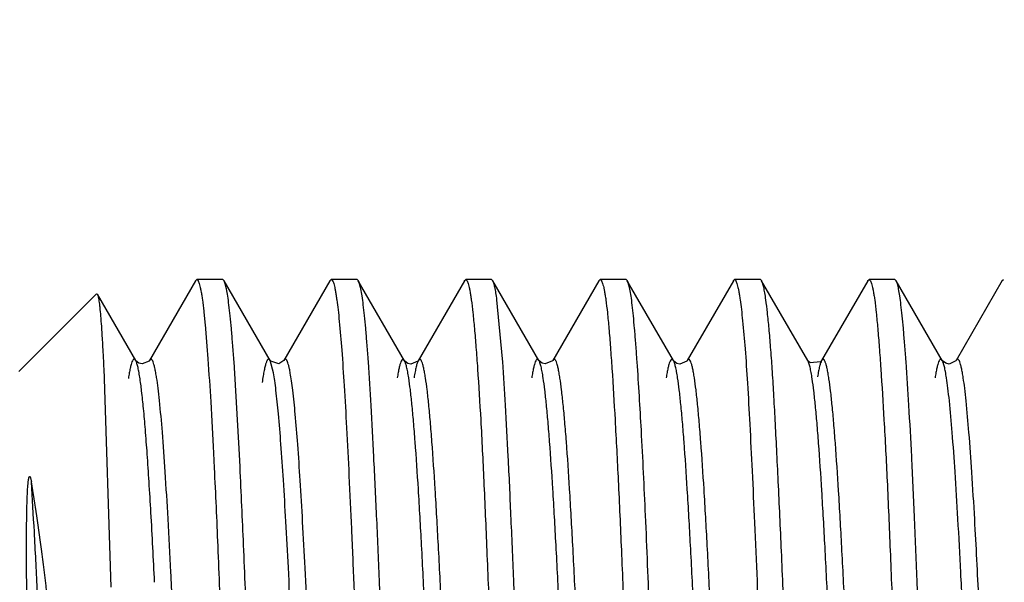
# Model space of a CAD drawing. Header units: inches. Extents: x 0.2 to 16.8, y 0.2 to 10.8.
# Tile 18 of 22: x 10.822 to 11.026, y 7.588 to 7.704. Entities that reach past the tile are written whole.
import ezdxf

# ---------------------------------------------------------------- set-up
doc = ezdxf.new("R2010")
doc.units = ezdxf.units.IN
doc.header["$LTSCALE"] = 0.935
doc.header["$MEASUREMENT"] = 0
doc.layers.get('0').update_dxf_attribs({"linetype": 'CONTINUOUS'})
doc.layers.add('DIMENSIONS', color=7, linetype='CONTINUOUS')
doc.styles.get("Standard").update_dxf_attribs({"font": 'txt', "width": 0.8})
doc.dimstyles.new('DIMSTYLE_1', dxfattribs={"dimtxt": 0.125, "dimasz": 0.18, "dimexe": 0.125, "dimexo": 0.0625, "dimgap": 0.09, "dimtad": 0, "dimtih": 1, "dimtoh": 1, "dimzin": 4, "dimdsep": 46, "dimtxsty": 'STANDARD', "dimblk": '_FILLED', "dimblk1": '_FILLED', "dimblk2": '_FILLED', "dimcen": 0.09, "dimadec": 0, "dimazin": 0, "dimtp": 0.01, "dimtm": 0.01, "dimtfac": 1, "dimtofl": 0, "dimtmove": 0, "dimatfit": 3, "dimldrblk": '_FILLED', "dimfxl": 1, "dimtolj": 1, "dimtzin": 4, "dimarcsym": 0})

# ---------------------------------------------------------------- blocks, each defined once
blk = doc.blocks.new('*D23')
at = {"layer": 'DIMENSIONS', "color": 2, "linetype": 'CONTINUOUS'}
blk.add_line((10.7921096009, 7.6900547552), (10.7921096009, 9.1170840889), dxfattribs=at)
at = {"layer": 'DIMENSIONS', "color": 2, "linetype": 'CONTINUOUS', "insert": (10.7296096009, 9.1795840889), "char_height": 0.125, "width": 1.225, "attachment_point": 1, "rotation": 90, "line_spacing_factor": 0.9}
blk.add_mtext('3X .39{\\Ftxt.shx;\\W1.000000;\\H0.125000; }[9.8]', dxfattribs=at)
blk = doc.blocks.new('_FILLED')
at = {"color": 0, "linetype": 'BYBLOCK'}
blk.add_solid([(0, 0), (-1, 0.1736111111), (-1, -0.1736111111)], dxfattribs=at)
blk = doc.blocks.new('*D24')
at = {"layer": 'DIMENSIONS', "color": 2, "linetype": 'CONTINUOUS'}
blk.add_line((9.9461596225, 6.5835744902), (9.9461596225, 9.1170840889), dxfattribs=at)
at = {"layer": 'DIMENSIONS', "color": 2, "linetype": 'CONTINUOUS', "insert": (9.8836596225, 9.1795840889), "char_height": 0.125, "width": 1.125, "attachment_point": 1, "rotation": 90, "line_spacing_factor": 0.9}
blk.add_mtext('1.23{\\Ftxt.shx;\\W1.000000;\\H0.125000; }[31.3]', dxfattribs=at)

msp = doc.modelspace()

# ---------------------------------------------------------------- linework, layer by layer
at = {"color": 7, "linetype": 'CONTINUOUS'}
for p, q in [((10.8585966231, 7.6503450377), (10.8490730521, 7.6338859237)), ((10.8585920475, 7.6503450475), (10.8588589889, 7.6505744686)), ((10.8642101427, 7.6505744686), (10.8588589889, 7.6505744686)), ((10.8644766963, 7.6503437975), (10.8642101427, 7.6505744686)), ((10.8739941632, 7.6338966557), (10.8644780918, 7.6503438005)), ((10.8863573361, 7.6503370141), (10.8768388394, 7.6338865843)), ((10.8863591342, 7.6503370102), (10.8866291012, 7.6505744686)), ((10.8919803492, 7.6505744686), (10.8866291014, 7.6505744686)), ((10.892247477, 7.6503393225), (10.8919803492, 7.6505744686)), ((10.9017703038, 7.6338304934), (10.8922132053, 7.6503392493)), ((10.9141506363, 7.6503260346), (10.9046020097, 7.6338317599)), ((10.9141178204, 7.6503261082), (10.9143992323, 7.6505744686)), ((10.9197502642, 7.6505744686), (10.9143992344, 7.6505744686)), ((10.9199978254, 7.6503561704), (10.9197502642, 7.6505744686)), ((10.9295294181, 7.6338936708), (10.9200045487, 7.6503561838)), ((10.9419053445, 7.6503494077), (10.932386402, 7.6338967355)), ((10.9419151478, 7.6503493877), (10.9421691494, 7.6505744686)), ((10.9475198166, 7.6505744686), (10.9421691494, 7.6505744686)), ((10.947803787, 7.6503223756), (10.94751982, 7.6505744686)), ((10.9573189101, 7.6338399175), (10.9477778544, 7.650322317)), ((10.9697092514, 7.6503462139), (10.9601527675, 7.6338374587)), ((10.9696796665, 7.6503462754), (10.9699387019, 7.6505744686)), ((10.9752906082, 7.6505744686), (10.9699387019, 7.6505744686)), ((10.9755390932, 7.6503553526), (10.9752906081, 7.6505744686)), ((10.9850710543, 7.6338558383), (10.9755215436, 7.6503553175)), ((10.9974388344, 7.6503225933), (10.9879110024, 7.6338600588)), ((10.9974296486, 7.6503226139), (10.9977094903, 7.6505744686)), ((11.0030597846, 7.6505744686), (10.9977094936, 7.6505744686)), ((11.0033292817, 7.6503320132), (11.003059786, 7.6505744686)), ((11.0128523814, 7.6338825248), (11.003334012, 7.6503320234)), ((11.0252387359, 7.6503592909), (11.0157008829, 7.6338768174)), ((11.0252344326, 7.6503592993), (11.02547867, 7.6505744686)), ((10.8381492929, 7.6476141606), (10.8221096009, 7.6315744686)), ((10.8381492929, 7.6476141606), (10.8383250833, 7.6475465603)), ((10.8462283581, 7.6338883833), (10.8383249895, 7.6475464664)), ((10.9220246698, 7.6342041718), (10.920857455, 7.6464116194)), ((10.8462283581, 7.6338883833), (10.8462092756, 7.6339203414)), ((10.8462768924, 7.6338179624), (10.8462102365, 7.6339212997)), ((10.8468961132, 7.6333286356), (10.8462768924, 7.6338179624)), ((10.8490951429, 7.6339234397), (10.8490728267, 7.6338862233)), ((10.8665409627, 7.63358807), (10.8665077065, 7.6340587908)), ((10.8676563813, 7.6144591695), (10.8665409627, 7.63358807)), ((10.8739941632, 7.6338966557), (10.8739770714, 7.6339253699)), ((10.8747006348, 7.6313108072), (10.8739965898, 7.633892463)), ((10.8768476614, 7.6339014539), (10.8768388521, 7.6338864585)), ((10.8942946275, 7.6335665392), (10.8942507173, 7.6341980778)), ((10.901820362, 7.6337562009), (10.9017513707, 7.6338622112)), ((10.9017703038, 7.6338304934), (10.9017513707, 7.6338622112)), ((10.9024337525, 7.6332753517), (10.901820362, 7.6337562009)), ((10.9046239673, 7.6338683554), (10.9046020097, 7.6338317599)), ((10.9220673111, 7.6336142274), (10.9220246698, 7.6342041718)), ((10.9295713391, 7.6338300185), (10.9295122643, 7.6339224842)), ((10.9295294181, 7.6338936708), (10.9295122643, 7.6339224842)), ((10.9301784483, 7.6333403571), (10.9295713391, 7.6338300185)), ((10.9324077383, 7.6339323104), (10.932386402, 7.6338967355)), ((10.9498163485, 7.6335603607), (10.9497712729, 7.6341990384)), ((10.9573741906, 7.6337585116), (10.9572997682, 7.6338719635)), ((10.9573189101, 7.6338399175), (10.9572997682, 7.6338719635)), ((10.9580103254, 7.6332703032), (10.9573741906, 7.6337585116)), ((10.9601747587, 7.633874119), (10.9601527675, 7.6338374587)), ((10.9850897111, 7.6338226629), (10.9850710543, 7.6338558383)), ((10.9851652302, 7.63372403), (10.9850897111, 7.6338226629)), ((10.9879299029, 7.6338917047), (10.9879110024, 7.6338600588)), ((11.0053597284, 7.6335934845), (11.0053154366, 7.6342032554)), ((11.0128523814, 7.6338825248), (11.0128340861, 7.6339131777)), ((11.0129079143, 7.6338002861), (11.0128340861, 7.6339131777)), ((11.0135666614, 7.6332980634), (11.0129079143, 7.6338002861)), ((11.015722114, 7.6339122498), (11.0157008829, 7.6338768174)), ((10.8396314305, 7.6322128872), (10.8411096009, 7.5870648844)), ((10.8622969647, 7.6147569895), (10.8624493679, 7.6116895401)), ((10.8677841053, 7.6118841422), (10.8676563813, 7.6144591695))]:
    msp.add_line(p, q, dxfattribs=at)
for points in [[(10.8490951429, 7.6339234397), (10.8489876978, 7.6337672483), (10.8475469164, 7.6331595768), (10.8468961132, 7.6333286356)], [(10.8768476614, 7.6339014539), (10.8768177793, 7.6338527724), (10.8757776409, 7.633192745), (10.8741181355, 7.6337225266), (10.8739776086, 7.6339159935)], [(10.9046239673, 7.6338683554), (10.9045152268, 7.6337109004), (10.9030780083, 7.6331081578), (10.9024337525, 7.6332753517)], [(10.9324077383, 7.6339323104), (10.9323067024, 7.6337836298), (10.9308290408, 7.6331630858), (10.9301784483, 7.6333403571)], [(10.9601747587, 7.633874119), (10.9600721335, 7.6337241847), (10.958665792, 7.6331127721), (10.9580103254, 7.6332703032)], [(10.9879299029, 7.6338917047), (10.9876863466, 7.6335944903), (10.9855729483, 7.6333864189), (10.9851652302, 7.63372403)], [(11.015722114, 7.6339122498), (11.0156300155, 7.6337752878), (11.0142387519, 7.6331461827), (11.0135666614, 7.6332980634)]]:
    msp.add_lwpolyline(points, dxfattribs=at)
msp.add_arc((8.8501497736, 7.4799441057), 2.1727753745, 2.7554349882, 3.1962396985, dxfattribs=at)
for points, knots in [([(10.858858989, 7.6505744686), (10.8589110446, 7.6505744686), (10.858995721, 7.6505238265), (10.8590791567, 7.6504214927), (10.8591841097, 7.6502493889), (10.8593071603, 7.6499487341), (10.8594480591, 7.6494893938), (10.8595897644, 7.6489016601), (10.8597325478, 7.6481858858), (10.8598754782, 7.6473421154), (10.8599645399, 7.6467361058), (10.8600095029, 7.6464119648)], [0, 0, 0, 0, 0.0354312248, 0.0600844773, 0.0907523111, 0.1718184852, 0.2805548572, 0.4175778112, 0.5831222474, 0.777263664, 1, 1, 1, 1]), ([(10.8665077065, 7.6340587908), (10.8664274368, 7.6351875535), (10.8662686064, 7.6373214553), (10.866017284, 7.6403323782), (10.8657665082, 7.6429636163), (10.8655165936, 7.6452082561), (10.8652688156, 7.6470616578), (10.8650227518, 7.6485180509), (10.8648071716, 7.6494810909), (10.8646225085, 7.6500439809), (10.8645286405, 7.650256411), (10.8644787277, 7.650342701)], [0, 0, 0, 0, 0.2063859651, 0.390256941, 0.5510404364, 0.6884318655, 0.8021595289, 0.8919973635, 0.9578334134, 0.9818191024, 1, 1, 1, 1]), ([(10.8866291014, 7.6505744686), (10.8866821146, 7.6505744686), (10.8867684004, 7.6505238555), (10.8868530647, 7.6504202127), (10.8869586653, 7.6502466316), (10.8870816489, 7.6499432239), (10.8872217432, 7.6494798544), (10.8873622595, 7.6488869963), (10.8875038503, 7.6481650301), (10.8876459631, 7.6473139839), (10.8877349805, 7.6467028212), (10.8877800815, 7.6463759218)], [0, 0, 0, 0, 0.0357816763, 0.0604733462, 0.0911337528, 0.1721213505, 0.2807564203, 0.4176871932, 0.5831630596, 0.7772667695, 1, 1, 1, 1]), ([(10.8942507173, 7.6341980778), (10.8941723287, 7.6353144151), (10.8940162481, 7.6374259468), (10.8937673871, 7.640407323), (10.893518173, 7.643016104), (10.893269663, 7.6452435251), (10.8930239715, 7.64708252), (10.8927810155, 7.6485267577), (10.892568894, 7.6494814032), (10.8923878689, 7.6500401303), (10.8922960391, 7.6502514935), (10.8922472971, 7.6503377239)], [0, 0, 0, 0, 0.2059519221, 0.3896516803, 0.5505797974, 0.6882272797, 0.8021108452, 0.891953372, 0.9577681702, 0.9817707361, 1, 1, 1, 1]), ([(10.9143992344, 7.6505744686), (10.9144522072, 7.6505744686), (10.9145384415, 7.6505244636), (10.9146235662, 7.6504216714), (10.9147296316, 7.6502497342), (10.9148534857, 7.6499490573), (10.9149946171, 7.6494897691), (10.9151361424, 7.6489021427), (10.9152785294, 7.6481865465), (10.9154210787, 7.6473429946), (10.9155100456, 7.6467371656), (10.9155550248, 7.6464131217)], [0, 0, 0, 0, 0.0360299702, 0.0608230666, 0.0915623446, 0.1726433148, 0.281296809, 0.418179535, 0.5835466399, 0.777485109, 1, 1, 1, 1]), ([(10.920857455, 7.6464116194), (10.9207914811, 7.6468939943), (10.9206650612, 7.6477584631), (10.9204582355, 7.6488998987), (10.9202780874, 7.6496598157), (10.920124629, 7.65011023), (10.9200464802, 7.6502830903), (10.9200052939, 7.6503546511)], [0, 0, 0, 0, 0.3608968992, 0.647449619, 0.85992121, 0.9387961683, 1, 1, 1, 1]), ([(10.9421691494, 7.6505744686), (10.9422223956, 7.6505744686), (10.9423090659, 7.6505243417), (10.9423955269, 7.6504216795), (10.9425036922, 7.6502497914), (10.9426309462, 7.6499491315), (10.9427764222, 7.6494896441), (10.9429224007, 7.6489017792), (10.943068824, 7.6481858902), (10.9432144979, 7.6473419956), (10.9433045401, 7.6467358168), (10.9433497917, 7.6464115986)], [0, 0, 0, 0, 0.0361396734, 0.0610503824, 0.0919084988, 0.1731834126, 0.2819418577, 0.4188267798, 0.5840881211, 0.7778109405, 1, 1, 1, 1]), ([(10.9497712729, 7.6341990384), (10.9496923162, 7.6353101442), (10.9495376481, 7.6374124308), (10.9492970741, 7.6403821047), (10.9490591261, 7.6429829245), (10.9488220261, 7.6452062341), (10.9485846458, 7.6470449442), (10.9483452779, 7.6484927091), (10.9481328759, 7.6494526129), (10.9479496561, 7.6500174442), (10.9478560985, 7.6502324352), (10.9478064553, 7.6503207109)], [0, 0, 0, 0, 0.2052731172, 0.3884573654, 0.5490450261, 0.6865424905, 0.8004878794, 0.8906206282, 0.9569687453, 0.9813364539, 1, 1, 1, 1]), ([(10.9699387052, 7.6505744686), (10.9699900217, 7.6505744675), (10.9700734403, 7.650523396), (10.9701550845, 7.6504212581), (10.9702583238, 7.650248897), (10.9703794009, 7.6499480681), (10.9705186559, 7.6494885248), (10.9706594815, 7.648900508), (10.9708024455, 7.6481843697), (10.9709468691, 7.6473401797), (10.9710378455, 7.6467339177), (10.9710840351, 7.646409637)], [0, 0, 0, 0, 0.0349470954, 0.0594371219, 0.0899898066, 0.1709411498, 0.2796805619, 0.4168028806, 0.582530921, 0.776932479, 1, 1, 1, 1]), ([(10.9764012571, 7.6464134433), (10.976333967, 7.6468953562), (10.9762050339, 7.647759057), (10.9759949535, 7.6488995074), (10.9758131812, 7.6496588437), (10.9756597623, 7.6501091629), (10.9755821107, 7.6502821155), (10.9755413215, 7.6503538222)], [0, 0, 0, 0, 0.3608195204, 0.6473913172, 0.8599323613, 0.9388267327, 1, 1, 1, 1]), ([(10.9977094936, 7.6505744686), (10.9977636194, 7.6505744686), (10.9978517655, 7.6505250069), (10.9979397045, 7.6504219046), (10.9980485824, 7.6502502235), (10.9981759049, 7.6499496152), (10.9983204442, 7.6494903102), (10.9984647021, 7.6489027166), (10.9986088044, 7.6481871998), (10.9987517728, 7.6473437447), (10.998840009, 7.6467379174), (10.9988843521, 7.6464138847)], [0, 0, 0, 0, 0.0367412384, 0.061782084, 0.0926991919, 0.1739634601, 0.2826205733, 0.4193583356, 0.5844495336, 0.7779924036, 1, 1, 1, 1]), ([(11.0053154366, 7.6342032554), (11.005233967, 7.6353169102), (11.005073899, 7.637423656), (11.0048247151, 7.6403989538), (11.0045796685, 7.6430034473), (11.0043382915, 7.6452283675), (11.0041013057, 7.6470666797), (11.003866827, 7.6485121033), (11.0036602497, 7.6494690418), (11.0034810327, 7.6500304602), (11.0033890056, 7.6502433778), (11.003339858, 7.650330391)], [0, 0, 0, 0, 0.205720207, 0.3892469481, 0.5500617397, 0.6876568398, 0.8015504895, 0.8914711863, 0.957453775, 0.9815888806, 1, 1, 1, 1]), ([(10.83832659, 7.6475464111), (10.8383615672, 7.6474844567), (10.8384225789, 7.6473186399), (10.8385008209, 7.647015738), (10.8385798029, 7.6466092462), (10.8386596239, 7.6461001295), (10.8387398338, 7.6454881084), (10.8388547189, 7.6444684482), (10.8389945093, 7.6429402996), (10.83915534, 7.6408071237), (10.8393169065, 7.6382818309), (10.839478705, 7.6353736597), (10.8395802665, 7.6333079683), (10.8396314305, 7.6322128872)], [0, 0, 0, 0, 0.0138479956, 0.0341135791, 0.0609422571, 0.0943762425, 0.1344221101, 0.1810710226, 0.2940953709, 0.4330770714, 0.5974470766, 0.7866188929, 1, 1, 1, 1]), ([(10.8600095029, 7.6464119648), (10.8601166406, 7.6456396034), (10.8603219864, 7.6439279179), (10.8607246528, 7.6398593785), (10.8612071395, 7.6335994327), (10.8617693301, 7.6247596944), (10.8621188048, 7.6182760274), (10.8622969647, 7.6147569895)], [0, 0, 0, 0, 0.0736923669, 0.1629007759, 0.3863709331, 0.6670008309, 1, 1, 1, 1]), ([(10.8877800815, 7.6463759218), (10.887872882, 7.6457032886), (10.8880536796, 7.6442289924), (10.8884114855, 7.6407792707), (10.8888426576, 7.6355498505), (10.8893313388, 7.6282252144), (10.8898206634, 7.6195749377), (10.890316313, 7.6097110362), (10.8908177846, 7.5987609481), (10.8913191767, 7.5868653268), (10.8919969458, 7.5695683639), (10.8928235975, 7.5468150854), (10.8938064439, 7.518983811), (10.8947909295, 7.4914931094), (10.8954657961, 7.473440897), (10.8958190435, 7.4647143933)], [0, 0, 0, 0, 0.0112008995, 0.0244995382, 0.0572102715, 0.0977503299, 0.1455939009, 0.2001319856, 0.2606705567, 0.3264159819, 0.396536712, 0.5462209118, 0.7020025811, 0.8559292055, 1, 1, 1, 1]), ([(10.9155550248, 7.6464131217), (10.9156769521, 7.6455347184), (10.9159094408, 7.643567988), (10.9162248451, 7.6403089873), (10.9165434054, 7.6364456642), (10.9170007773, 7.6301484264), (10.9175631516, 7.6209420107), (10.9181807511, 7.6084338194), (10.9187777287, 7.5941797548), (10.9194240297, 7.5784823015), (10.9200933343, 7.5616707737), (10.9207194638, 7.5440972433), (10.9213322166, 7.5261330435), (10.9219641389, 7.5081576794), (10.9226109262, 7.4905495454), (10.9232654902, 7.4736803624), (10.9238932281, 7.4579035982), (10.9244953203, 7.4435492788), (10.9251113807, 7.4309241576), (10.9255730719, 7.4231197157), (10.9258163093, 7.4195551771)], [0, 0, 0, 0, 0.0117142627, 0.0261552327, 0.0432487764, 0.0629174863, 0.1095551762, 0.1650807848, 0.2283397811, 0.2980047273, 0.3726077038, 0.45058236, 0.5302841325, 0.6100387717, 0.6881694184, 0.7630304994, 0.8330350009, 0.8967331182, 0.9528057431, 1, 1, 1, 1]), ([(10.9433497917, 7.6464115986), (10.9434722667, 7.6455340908), (10.9437016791, 7.6435690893), (10.9440071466, 7.6403130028), (10.9443127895, 7.636453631), (10.9447523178, 7.630163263), (10.9453019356, 7.6209677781), (10.9459471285, 7.6084766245), (10.9465927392, 7.5942422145), (10.947204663, 7.5785624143), (10.947809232, 7.5617680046), (10.9484673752, 7.5442143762), (10.9491312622, 7.5262688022), (10.9497497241, 7.508307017), (10.9503644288, 7.4907080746), (10.9509979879, 7.4738436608), (10.9516466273, 7.4580677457), (10.9522973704, 7.4437096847), (10.9529072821, 7.4310724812), (10.9533417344, 7.4232565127), (10.9535778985, 7.4196854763)], [0, 0, 0, 0, 0.0117105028, 0.0261424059, 0.0432237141, 0.0628783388, 0.1094847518, 0.1649752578, 0.2281939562, 0.2978139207, 0.3723731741, 0.4503106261, 0.5299844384, 0.6097231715, 0.6878533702, 0.7627326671, 0.8327781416, 0.8965404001, 0.9526982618, 1, 1, 1, 1]), ([(10.9710840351, 7.646409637), (10.9711776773, 7.6457522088), (10.9713610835, 7.6443127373), (10.9717249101, 7.6409494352), (10.9721611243, 7.6358578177), (10.9726395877, 7.6287304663), (10.9731080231, 7.6203168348), (10.9735846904, 7.6107222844), (10.9742660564, 7.5959272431), (10.9749301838, 7.579991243), (10.9755752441, 7.5631135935), (10.9760499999, 7.5496452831), (10.9765177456, 7.5358765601), (10.9770075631, 7.5219801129), (10.9775223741, 7.5081293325), (10.9781895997, 7.4902466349), (10.978663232, 7.4769992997), (10.9790008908, 7.468316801)], [0, 0, 0, 0, 0.0111737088, 0.0244140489, 0.0569199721, 0.0971507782, 0.1446075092, 0.1987072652, 0.258789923, 0.3938161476, 0.4670818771, 0.5429847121, 0.620577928, 0.6988916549, 0.7769549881, 0.8537955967, 1, 1, 1, 1]), ([(10.986728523, 7.4192494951), (10.9864994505, 7.422799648), (10.9860352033, 7.4305790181), (10.9853773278, 7.443172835), (10.9847250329, 7.4575110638), (10.9841028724, 7.4732877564), (10.9835022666, 7.4901709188), (10.9828558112, 7.507802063), (10.9821856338, 7.5258081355), (10.9813541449, 7.5494702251), (10.9805529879, 7.5723735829), (10.9796668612, 7.5940294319), (10.9791016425, 7.606297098), (10.9786593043, 7.6153062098), (10.9783500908, 7.62137435), (10.9780453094, 7.6269355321), (10.9777385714, 7.6319603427), (10.9774210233, 7.6364213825), (10.9770932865, 7.6402951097), (10.9767642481, 7.6435618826), (10.9765241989, 7.6455329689), (10.9764012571, 7.6464134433)], [0, 0, 0, 0, 0.0469282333, 0.1028005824, 0.1663530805, 0.2362611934, 0.3110752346, 0.3892033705, 0.4689937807, 0.5487616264, 0.7015279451, 0.7713005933, 0.8346665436, 0.8635244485, 0.8902849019, 0.9148164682, 0.9369930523, 0.9566909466, 0.9738106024, 0.9882727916, 1, 1, 1, 1]), ([(10.9988843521, 7.6464138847), (10.9990045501, 7.6455355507), (10.9992296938, 7.6435685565), (10.9995317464, 7.6403091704), (10.9998382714, 7.6364454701), (11.0002892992, 7.630147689), (11.0008670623, 7.6209415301), (11.0015038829, 7.608433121), (11.0021067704, 7.5941782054), (11.0027317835, 7.5784788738), (11.0033780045, 7.5616653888), (11.004031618, 7.5440917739), (11.004670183, 7.5261274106), (11.0052728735, 7.5081501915), (11.0058976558, 7.4905405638), (11.0065672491, 7.4736714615), (11.0072134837, 7.4578951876), (11.0078246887, 7.4435414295), (11.0084276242, 7.4309164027), (11.0088796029, 7.4231119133), (11.0091266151, 7.4195480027)], [0, 0, 0, 0, 0.0117099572, 0.0261462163, 0.0432364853, 0.0629043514, 0.1095457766, 0.165075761, 0.2283375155, 0.2980049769, 0.3726109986, 0.4505890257, 0.5302935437, 0.6100501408, 0.6881817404, 0.7630432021, 0.833047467, 0.8967438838, 0.9528117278, 1, 1, 1, 1]), ([(10.8462119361, 7.6339157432), (10.8461843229, 7.6339605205), (10.8461303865, 7.6340372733), (10.8460363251, 7.6341236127), (10.8459335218, 7.6341615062), (10.8458286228, 7.6341387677), (10.8457329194, 7.6340642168), (10.8455937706, 7.6338845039), (10.8454338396, 7.6335291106), (10.8452535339, 7.6329611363), (10.8450716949, 7.6322031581), (10.8448880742, 7.6312566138), (10.844775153, 7.6305607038), (10.8447175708, 7.6301814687)], [0, 0, 0, 0, 0.0340236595, 0.0603670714, 0.0815449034, 0.1020436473, 0.126703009, 0.1585019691, 0.2483242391, 0.3764228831, 0.5441227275, 0.7519177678, 1, 1, 1, 1]), ([(10.847080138, 7.6304183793), (10.8470155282, 7.6308318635), (10.8468897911, 7.6315781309), (10.8466834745, 7.6325723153), (10.8464794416, 7.6333191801), (10.8463204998, 7.6337292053), (10.8462309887, 7.6338838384)], [0, 0, 0, 0, 0.350745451, 0.6342687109, 0.8502555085, 1, 1, 1, 1]), ([(10.850557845, 7.6303267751), (10.8505013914, 7.6306917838), (10.8503906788, 7.6313624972), (10.8502110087, 7.6322756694), (10.8500331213, 7.6330084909), (10.8498568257, 7.6335578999), (10.8497004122, 7.6339014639), (10.8495639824, 7.6340739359), (10.8494699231, 7.6341446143), (10.8493672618, 7.6341644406), (10.8492672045, 7.634126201), (10.8491752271, 7.6340417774), (10.8491222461, 7.6339669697), (10.8490951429, 7.6339234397)], [0, 0, 0, 0, 0.2469414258, 0.4544064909, 0.6222317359, 0.7505665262, 0.8404330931, 0.8721763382, 0.8968371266, 0.9175058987, 0.9390175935, 0.965716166, 1, 1, 1, 1]), ([(10.8739794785, 7.6339212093), (10.8739499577, 7.633969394), (10.8738926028, 7.6340509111), (10.8737901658, 7.6341408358), (10.8736746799, 7.6341696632), (10.8735621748, 7.6341242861), (10.8734614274, 7.6340230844), (10.8733621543, 7.6338700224), (10.8732631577, 7.6336624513), (10.873163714, 7.6333998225), (10.8730639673, 7.6330817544), (10.8729214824, 7.6325491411), (10.872748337, 7.631743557), (10.8725498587, 7.6306108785), (10.872427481, 7.6297813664), (10.872365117, 7.629330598)], [0, 0, 0, 0, 0.0308114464, 0.0541156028, 0.0728781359, 0.092305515, 0.1171434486, 0.1498215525, 0.1913855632, 0.2423109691, 0.3028312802, 0.3730656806, 0.5428666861, 0.7518771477, 1, 1, 1, 1]), ([(10.9034183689, 7.4192494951), (10.9032147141, 7.4223530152), (10.9028152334, 7.4291005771), (10.9022474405, 7.4399675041), (10.9016618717, 7.4522520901), (10.9010812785, 7.4657486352), (10.9005278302, 7.4802355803), (10.8997896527, 7.5008283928), (10.8990456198, 7.5219103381), (10.8982697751, 7.5431316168), (10.897695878, 7.5587878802), (10.8971559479, 7.5738957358), (10.8966169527, 7.5882034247), (10.8960372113, 7.6014733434), (10.8954486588, 7.6134856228), (10.8948933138, 7.6240446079), (10.8945006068, 7.6305750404), (10.8942946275, 7.6335665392)], [0, 0, 0, 0, 0.043495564, 0.0945270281, 0.1521790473, 0.2154879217, 0.2834477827, 0.3549238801, 0.5036599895, 0.5784588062, 0.651898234, 0.7227572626, 0.7898746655, 0.8521301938, 0.908510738, 0.9580653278, 1, 1, 1, 1]), ([(10.9017513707, 7.6338622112), (10.9017239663, 7.6339067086), (10.901670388, 7.6339833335), (10.9015776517, 7.6340703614), (10.9014772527, 7.6341116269), (10.9013735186, 7.63409541), (10.9012780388, 7.6340277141), (10.9011401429, 7.6338599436), (10.9009816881, 7.633522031), (10.9008035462, 7.6329783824), (10.9006238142, 7.6322483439), (10.9004423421, 7.6313324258), (10.9003309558, 7.6306576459), (10.9002741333, 7.6302892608)], [0, 0, 0, 0, 0.0349198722, 0.0621684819, 0.0840652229, 0.1048257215, 0.1292744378, 0.1605850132, 0.2491418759, 0.3760937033, 0.5431052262, 0.7509316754, 1, 1, 1, 1]), ([(10.9026385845, 7.6302863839), (10.9025726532, 7.6307102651), (10.9024443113, 7.6314741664), (10.9022331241, 7.6324910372), (10.9020242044, 7.6332537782), (10.9018618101, 7.6336724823), (10.9017703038, 7.6338304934)], [0, 0, 0, 0, 0.3515436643, 0.634788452, 0.8503650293, 1, 1, 1, 1]), ([(10.9046020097, 7.6338317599), (10.9045109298, 7.6336744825), (10.9043492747, 7.6332571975), (10.9041414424, 7.6324960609), (10.9039313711, 7.6314792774), (10.9038038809, 7.6307147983), (10.9037383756, 7.6302901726)], [0, 0, 0, 0, 0.149081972, 0.3642526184, 0.6475701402, 1, 1, 1, 1]), ([(10.9061028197, 7.6302855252), (10.9060458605, 7.6306517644), (10.9059341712, 7.6313234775), (10.9057524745, 7.6322364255), (10.9055725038, 7.6329663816), (10.9053940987, 7.6335121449), (10.9052355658, 7.6338526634), (10.9050977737, 7.6340233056), (10.9050025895, 7.6340931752), (10.9048989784, 7.6341122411), (10.9047979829, 7.6340733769), (10.9047049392, 7.6339880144), (10.9046513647, 7.6339123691), (10.9046239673, 7.6338683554)], [0, 0, 0, 0, 0.2477904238, 0.4551395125, 0.6222991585, 0.7498423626, 0.8392264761, 0.8709427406, 0.89570261, 0.9165710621, 0.938340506, 0.9653398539, 1, 1, 1, 1]), ([(10.9311880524, 7.4192494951), (10.9307323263, 7.4259965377), (10.9301136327, 7.4368663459), (10.9294219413, 7.4522664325), (10.9286728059, 7.4708797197), (10.9277292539, 7.4960058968), (10.92677147, 7.5219535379), (10.9260528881, 7.54318432), (10.9255120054, 7.5588460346), (10.9249300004, 7.5739553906), (10.924339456, 7.5882623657), (10.9237796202, 7.6015323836), (10.92323593, 7.6135440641), (10.9226874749, 7.6240990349), (10.9222813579, 7.6306252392), (10.9220673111, 7.6336142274)], [0, 0, 0, 0, 0.0945502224, 0.1522138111, 0.2155364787, 0.355006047, 0.5037687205, 0.5785757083, 0.6520188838, 0.7228767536, 0.7899866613, 0.852225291, 0.9085795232, 0.9581017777, 1, 1, 1, 1]), ([(10.9295123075, 7.6339243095), (10.9294852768, 7.6339683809), (10.9294325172, 7.6340439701), (10.9293407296, 7.6341292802), (10.929240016, 7.6341670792), (10.9291370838, 7.634144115), (10.9290436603, 7.6340698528), (10.9289077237, 7.6338918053), (10.9287515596, 7.6335416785), (10.9285752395, 7.6329845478), (10.9283974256, 7.6322449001), (10.9282178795, 7.6313262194), (10.9281071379, 7.6306523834), (10.928050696, 7.6302861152)], [0, 0, 0, 0, 0.0342769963, 0.0608149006, 0.0820774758, 0.1026513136, 0.1275281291, 0.1596938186, 0.2504747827, 0.3794118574, 0.5473467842, 0.7543013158, 1, 1, 1, 1]), ([(10.9304078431, 7.6302571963), (10.9303410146, 7.63069148), (10.9302111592, 7.6314756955), (10.9299971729, 7.63251921), (10.9298093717, 7.6332252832), (10.9296512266, 7.6336544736), (10.929571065, 7.6338236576), (10.9295294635, 7.6338955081)], [0, 0, 0, 0, 0.3510078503, 0.6348145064, 0.8508881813, 0.933675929, 1, 1, 1, 1]), ([(10.933872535, 7.6302533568), (10.9338159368, 7.6306213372), (10.9337048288, 7.6312986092), (10.933525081, 7.6322229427), (10.9333463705, 7.6329672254), (10.9331894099, 7.6334721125), (10.9330579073, 7.6337804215), (10.9329678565, 7.633945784), (10.9328774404, 7.6340656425), (10.9327841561, 7.6341419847), (10.9326812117, 7.6341673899), (10.9325798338, 7.6341315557), (10.9324876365, 7.6340474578), (10.9324347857, 7.6339725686), (10.932407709, 7.6339288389)], [0, 0, 0, 0, 0.2452888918, 0.4521352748, 0.6202145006, 0.7494923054, 0.7997954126, 0.8408466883, 0.8732352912, 0.8982707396, 0.9188481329, 0.9399091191, 0.9661136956, 1, 1, 1, 1]), ([(10.9589578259, 7.4192494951), (10.9587450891, 7.4223524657), (10.9583335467, 7.4290991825), (10.9577689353, 7.4399657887), (10.957212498, 7.4522508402), (10.9565443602, 7.46827414), (10.9559156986, 7.4840654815), (10.9553610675, 7.4993031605), (10.9549554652, 7.5111708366), (10.9545487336, 7.5231725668), (10.9539827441, 7.5391193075), (10.9532451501, 7.5585517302), (10.9524260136, 7.580772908), (10.9516175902, 7.6009425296), (10.9507845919, 7.6183099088), (10.9501454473, 7.6288655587), (10.9498163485, 7.6335603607)], [0, 0, 0, 0, 0.0434973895, 0.0945266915, 0.1521750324, 0.2154809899, 0.3188097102, 0.3731938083, 0.4287231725, 0.4848778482, 0.5411362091, 0.6518810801, 0.7568387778, 0.8521140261, 0.9341813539, 1, 1, 1, 1]), ([(10.9572997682, 7.6338719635), (10.9572722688, 7.6339165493), (10.9572185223, 7.6339931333), (10.957125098, 7.6340796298), (10.9570235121, 7.6341190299), (10.9569192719, 7.6340995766), (10.9568237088, 7.6340287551), (10.9566853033, 7.6338560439), (10.9565261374, 7.6335119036), (10.9563469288, 7.6329608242), (10.9561661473, 7.6322244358), (10.9559836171, 7.6313043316), (10.9558713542, 7.6306276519), (10.9558141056, 7.6302588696)], [0, 0, 0, 0, 0.0347379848, 0.0617339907, 0.0834415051, 0.1042431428, 0.1289807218, 0.1607238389, 0.2502536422, 0.3779686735, 0.545228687, 0.7525171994, 1, 1, 1, 1]), ([(10.958179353, 7.6302994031), (10.9581140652, 7.6307244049), (10.9579871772, 7.6314892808), (10.9577779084, 7.6325061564), (10.957570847, 7.6332665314), (10.9574097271, 7.6336830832), (10.9573189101, 7.6338399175)], [0, 0, 0, 0, 0.3528792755, 0.636298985, 0.8512683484, 1, 1, 1, 1]), ([(10.9616439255, 7.630296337), (10.9615873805, 7.6306645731), (10.9614766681, 7.6313390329), (10.9612961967, 7.6322544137), (10.9611174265, 7.6329838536), (10.9609402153, 7.6335270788), (10.9607826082, 7.6338648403), (10.9606455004, 7.6340329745), (10.9605506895, 7.6341011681), (10.960447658, 7.6341185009), (10.960347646, 7.6340787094), (10.9602553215, 7.6339933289), (10.9602020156, 7.6339179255), (10.9601747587, 7.633874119)], [0, 0, 0, 0, 0.249402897, 0.4574581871, 0.6245773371, 0.7515877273, 0.8402132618, 0.8715643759, 0.896036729, 0.9167531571, 0.9384890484, 0.9654606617, 1, 1, 1, 1]), ([(10.9879110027, 7.6338600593), (10.987824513, 7.6337106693), (10.9876701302, 7.6333160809), (10.9874717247, 7.6325971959), (10.9872715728, 7.6316409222), (10.9871495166, 7.6309229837), (10.9870867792, 7.6305252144)], [0, 0, 0, 0, 0.1502614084, 0.3660845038, 0.6494723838, 1, 1, 1, 1]), ([(10.9894402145, 7.6300785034), (10.9893819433, 7.6304625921), (10.9892675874, 7.6311682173), (10.9890821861, 7.6321296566), (10.9888978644, 7.6329008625), (10.9887358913, 7.6334224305), (10.9886001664, 7.633739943), (10.9885072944, 7.6339097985), (10.9884140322, 7.6340327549), (10.9883177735, 7.634110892), (10.9882118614, 7.634136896), (10.9881073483, 7.6341005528), (10.9880121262, 7.6340140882), (10.9879577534, 7.6339368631), (10.9879299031, 7.6338917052)], [0, 0, 0, 0, 0.2470463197, 0.4545384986, 0.6224866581, 0.7511924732, 0.8011501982, 0.8418725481, 0.8739892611, 0.898841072, 0.9193111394, 0.9402408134, 0.9662607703, 1, 1, 1, 1]), ([(11.0144976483, 7.4192494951), (11.0142804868, 7.4223532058), (11.013855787, 7.4291013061), (11.0132833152, 7.4399710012), (11.0127482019, 7.4522608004), (11.0122082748, 7.4657622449), (11.0116251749, 7.4802517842), (11.0110351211, 7.4954928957), (11.0104747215, 7.5112332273), (11.009926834, 7.5272113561), (11.0093734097, 7.5431621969), (11.0088081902, 7.5588212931), (11.0082236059, 7.5739293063), (11.0076453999, 7.5882361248), (11.007104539, 7.6015069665), (11.0065702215, 7.6135202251), (11.0059994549, 7.6240764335), (11.005575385, 7.630603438), (11.0053597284, 7.6335934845)], [0, 0, 0, 0, 0.0435052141, 0.0945426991, 0.1521990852, 0.2155146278, 0.2834841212, 0.3549699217, 0.4287901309, 0.5037199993, 0.578523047, 0.6519645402, 0.722823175, 0.7899359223, 0.8521796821, 0.9085432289, 0.9580816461, 1, 1, 1, 1]), ([(11.0128341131, 7.6339029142), (11.0128068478, 7.6339480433), (11.0127536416, 7.6340255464), (11.0126612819, 7.6341135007), (11.0125602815, 7.6341541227), (11.0124563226, 7.6341340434), (11.0123617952, 7.6340617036), (11.0122247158, 7.6338861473), (11.0120673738, 7.6335381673), (11.0118898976, 7.632983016), (11.0117108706, 7.6322442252), (11.0115300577, 7.6313251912), (11.0114185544, 7.630650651), (11.0113617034, 7.6302838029)], [0, 0, 0, 0, 0.0349301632, 0.0619753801, 0.0835493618, 0.1041689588, 0.1288824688, 0.1607914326, 0.2510119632, 0.3794915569, 0.5471531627, 0.7540679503, 1, 1, 1, 1]), ([(11.01371422, 7.6303035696), (11.0136487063, 7.630728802), (11.0135211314, 7.6314962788), (11.0133116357, 7.6325192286), (11.0131043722, 7.6332884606), (11.0129434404, 7.6337116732), (11.012852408, 7.6338716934)], [0, 0, 0, 0, 0.350536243, 0.6338747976, 0.8500074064, 1, 1, 1, 1]), ([(11.017179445, 7.6302962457), (11.0171232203, 7.6306615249), (11.0170129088, 7.631332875), (11.0168338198, 7.6322473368), (11.0166564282, 7.6329821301), (11.0164805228, 7.6335347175), (11.0163246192, 7.6338815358), (11.0161890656, 7.6340577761), (11.0160959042, 7.6341313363), (11.0159936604, 7.6341545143), (11.0158933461, 7.6341182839), (11.0158016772, 7.6340350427), (11.0157490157, 7.6339609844), (11.0157220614, 7.6339178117)], [0, 0, 0, 0, 0.2465175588, 0.4537197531, 0.6215348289, 0.7501909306, 0.8407401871, 0.8728728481, 0.8977907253, 0.9184393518, 0.9396888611, 0.9660512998, 1, 1, 1, 1]), ([(10.882877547, 7.4727067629), (10.8825179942, 7.4804225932), (10.8818229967, 7.4963802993), (10.8808277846, 7.5206714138), (10.8798330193, 7.5452216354), (10.8788395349, 7.5687279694), (10.87798639, 7.5870855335), (10.8772840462, 7.6003144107), (10.876779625, 7.6088251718), (10.8762780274, 7.61622626), (10.8757799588, 7.6224177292), (10.8753440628, 7.6267790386), (10.8749801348, 7.629597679), (10.8747959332, 7.6307788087), (10.8747006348, 7.6313108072)], [0, 0, 0, 0, 0.1458814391, 0.3016661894, 0.4591537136, 0.6099240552, 0.7460094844, 0.8062311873, 0.860118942, 0.9070270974, 0.9463275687, 0.9774285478, 0.989792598, 1, 1, 1, 1]), ([(10.8501498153, 7.5880646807), (10.8499108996, 7.5928641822), (10.8495478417, 7.5997838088), (10.8490182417, 7.6086129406), (10.8486384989, 7.6143320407), (10.8482597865, 7.6193809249), (10.8478822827, 7.6237214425), (10.8475070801, 7.6273236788), (10.8472278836, 7.6294728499), (10.847080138, 7.6304183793)], [0, 0, 0, 0, 0.3393991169, 0.4893847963, 0.624702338, 0.7442134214, 0.8469745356, 0.9324087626, 1, 1, 1, 1]), ([(10.8600004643, 7.4453225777), (10.8597900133, 7.4488033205), (10.8593774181, 7.4561826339), (10.8585701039, 7.4723171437), (10.8575933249, 7.4944789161), (10.8564547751, 7.5223291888), (10.8553157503, 7.5504093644), (10.8543413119, 7.5730468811), (10.853537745, 7.5897770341), (10.8529558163, 7.6007565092), (10.8523769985, 7.6103993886), (10.8518024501, 7.6185330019), (10.8512998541, 7.6242961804), (10.8508802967, 7.628040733), (10.8506678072, 7.629615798), (10.850557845, 7.6303267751)], [0, 0, 0, 0, 0.0564652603, 0.1196757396, 0.261585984, 0.4156684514, 0.571021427, 0.7166515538, 0.782567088, 0.8422378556, 0.8946867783, 0.9389890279, 0.9742690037, 0.9883505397, 1, 1, 1, 1]), ([(10.913257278, 7.4289038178), (10.9130052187, 7.431720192), (10.9125271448, 7.4380121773), (10.9118786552, 7.4483768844), (10.9112288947, 7.4604892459), (10.9105762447, 7.474078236), (10.9099214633, 7.4888219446), (10.9090367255, 7.5098067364), (10.9081746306, 7.5311863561), (10.9072967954, 7.5524859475), (10.9066417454, 7.5677987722), (10.9059879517, 7.5821509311), (10.905334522, 7.5952211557), (10.9046838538, 7.6067296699), (10.9041205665, 7.6152303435), (10.9036569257, 7.621064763), (10.9033302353, 7.6246484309), (10.903004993, 7.6276639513), (10.90276422, 7.6294786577), (10.9026385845, 7.6302863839)], [0, 0, 0, 0, 0.0420589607, 0.0938514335, 0.1544674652, 0.2224786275, 0.2962103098, 0.3739852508, 0.5348893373, 0.6144749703, 0.691070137, 0.762864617, 0.8281739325, 0.8857219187, 0.934317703, 0.9548880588, 0.9727770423, 0.9878411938, 1, 1, 1, 1]), ([(10.9167213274, 7.4289044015), (10.9164692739, 7.4317207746), (10.9159912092, 7.4380127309), (10.9153427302, 7.448377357), (10.9146929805, 7.4604895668), (10.9140403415, 7.4740783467), (10.9133855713, 7.4888218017), (10.9125008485, 7.5098062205), (10.9116387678, 7.5311854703), (10.9107609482, 7.5524847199), (10.9101059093, 7.5677973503), (10.9094521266, 7.5821493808), (10.9087987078, 7.5952195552), (10.90814805, 7.6067281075), (10.9075847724, 7.6152288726), (10.9071211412, 7.6210634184), (10.9067944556, 7.6246472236), (10.9064692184, 7.6276629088), (10.906228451, 7.6294777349), (10.9061028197, 7.6302855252)], [0, 0, 0, 0, 0.0420592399, 0.0938516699, 0.1544673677, 0.2224779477, 0.2962088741, 0.3739829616, 0.53488536, 0.6144703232, 0.6910650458, 0.7628593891, 0.8281689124, 0.8857174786, 0.9343142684, 0.9548853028, 0.9727750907, 0.9878401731, 1, 1, 1, 1]), ([(10.9410260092, 7.4288791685), (10.9407724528, 7.4317036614), (10.9402949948, 7.438020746), (10.9396485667, 7.4484116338), (10.938998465, 7.460532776), (10.9383448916, 7.4741085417), (10.9376892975, 7.4888409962), (10.9368050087, 7.5098326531), (10.9359445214, 7.531220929), (10.9350662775, 7.5525171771), (10.9344100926, 7.5678134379), (10.9337554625, 7.582160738), (10.9331037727, 7.5952427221), (10.9324542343, 7.6067621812), (10.9318907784, 7.6152565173), (10.9314260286, 7.6210668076), (10.9310984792, 7.6246267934), (10.9307725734, 7.6276314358), (10.9305327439, 7.62944553), (10.9304078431, 7.6302571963)], [0, 0, 0, 0, 0.0421821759, 0.0942246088, 0.1548580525, 0.22273665, 0.296392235, 0.3742140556, 0.5352561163, 0.6147917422, 0.6912566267, 0.7629910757, 0.8284239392, 0.8860862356, 0.9346095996, 0.95504676, 0.9727867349, 0.9877846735, 1, 1, 1, 1]), ([(10.9444890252, 7.4288912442), (10.9442350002, 7.4317165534), (10.9437577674, 7.4380345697), (10.9431120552, 7.4484264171), (10.9424618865, 7.4605474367), (10.9418082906, 7.4741225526), (10.9411528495, 7.4888536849), (10.9402687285, 7.5098425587), (10.9394083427, 7.5312276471), (10.9385302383, 7.5525205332), (10.9378741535, 7.5678143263), (10.937219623, 7.5821594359), (10.9365680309, 7.5952396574), (10.9359185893, 7.6067579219), (10.9353552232, 7.6152516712), (10.9348905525, 7.6210618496), (10.934563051, 7.6246220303), (10.9342371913, 7.6276270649), (10.9339974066, 7.6294414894), (10.933872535, 7.6302533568)], [0, 0, 0, 0, 0.0421982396, 0.0942454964, 0.1548840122, 0.2227652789, 0.2964195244, 0.3742376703, 0.5352680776, 0.6147968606, 0.6912553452, 0.7629843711, 0.8284133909, 0.886074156, 0.9345986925, 0.9550374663, 0.9727797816, 0.9877808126, 1, 1, 1, 1]), ([(10.9688087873, 7.428751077), (10.9685561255, 7.4315699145), (10.9680783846, 7.437864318), (10.9674300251, 7.4482178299), (10.9667775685, 7.4603086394), (10.9661242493, 7.4738800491), (10.9654693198, 7.4886283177), (10.964584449, 7.5096348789), (10.9637213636, 7.5310339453), (10.9628420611, 7.5523491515), (10.9621860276, 7.5676807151), (10.9615315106, 7.5820668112), (10.9608792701, 7.5951679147), (10.9602274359, 7.6066894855), (10.9596625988, 7.6151858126), (10.9591982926, 7.6210171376), (10.9588708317, 7.6246107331), (10.958545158, 7.6276475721), (10.9583050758, 7.6294809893), (10.958179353, 7.6302994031)], [0, 0, 0, 0, 0.0420616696, 0.0938096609, 0.1541746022, 0.2220154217, 0.2957417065, 0.3735798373, 0.5344928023, 0.6140342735, 0.6906369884, 0.7625596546, 0.8280620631, 0.8855863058, 0.9340664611, 0.954609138, 0.9725248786, 0.9876940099, 1, 1, 1, 1]), ([(10.9722726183, 7.4287540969), (10.9720199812, 7.431572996), (10.9715422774, 7.4378674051), (10.9708939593, 7.4482207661), (10.9702415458, 7.4603111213), (10.9695882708, 7.4738818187), (10.9689333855, 7.4886291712), (10.9680485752, 7.5096343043), (10.9671855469, 7.5310319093), (10.9663063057, 7.5523457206), (10.9656503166, 7.5676764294), (10.9649958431, 7.5820619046), (10.9643436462, 7.5951626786), (10.9636918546, 7.6066842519), (10.9631270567, 7.6151808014), (10.9626627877, 7.621012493), (10.962335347, 7.6246065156), (10.9620096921, 7.6276438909), (10.9617696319, 7.6294777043), (10.9616439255, 7.630296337)], [0, 0, 0, 0, 0.042063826, 0.0938125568, 0.1541770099, 0.2220162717, 0.2957401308, 0.373575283, 0.5344819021, 0.6140206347, 0.6906213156, 0.7625429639, 0.8280456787, 0.8855716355, 0.9340549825, 0.9545998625, 0.9725182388, 0.987690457, 1, 1, 1, 1]), ([(11.0000281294, 7.4289334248), (10.9997764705, 7.4317374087), (10.9992986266, 7.4380154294), (10.9986541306, 7.4483602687), (10.998006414, 7.4604465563), (10.9971050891, 7.4791912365), (10.996018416, 7.504658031), (10.9949600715, 7.530911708), (10.9940850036, 7.552162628), (10.9934319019, 7.5674401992), (10.9927787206, 7.5817721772), (10.9921273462, 7.5948493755), (10.9914791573, 7.6063922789), (10.9909181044, 7.6149289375), (10.9904559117, 7.6207876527), (10.9901293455, 7.6243859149), (10.9898040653, 7.6274235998), (10.9895647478, 7.6292576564), (10.9894402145, 7.6300785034)], [0, 0, 0, 0, 0.0419246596, 0.0937551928, 0.1543520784, 0.2221696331, 0.373222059, 0.5339458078, 0.6134562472, 0.6899580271, 0.7616664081, 0.8271086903, 0.8849435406, 0.9338326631, 0.9545060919, 0.9724610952, 0.9876360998, 1, 1, 1, 1]), ([(11.0231654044, 7.4452063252), (11.0229551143, 7.4486818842), (11.0225425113, 7.4560460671), (11.0217324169, 7.4721677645), (11.0207555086, 7.4943273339), (11.0196167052, 7.5221941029), (11.0186545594, 7.5459119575), (11.0178636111, 7.5644954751), (11.0172791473, 7.5775598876), (11.0166964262, 7.5897063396), (11.0161154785, 7.6007061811), (11.0155352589, 7.6103550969), (11.0149583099, 7.6184860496), (11.0144556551, 7.6242510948), (11.014036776, 7.6280062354), (11.0138243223, 7.6295889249), (11.01371422, 7.6303035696)], [0, 0, 0, 0, 0.0563529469, 0.1193710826, 0.2612494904, 0.4153396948, 0.5707567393, 0.6454258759, 0.7163762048, 0.7824085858, 0.8422352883, 0.8946501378, 0.9388505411, 0.9741597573, 0.9882973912, 1, 1, 1, 1]), ([(11.0195452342, 7.6010893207), (11.0193615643, 7.6043299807), (11.0190028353, 7.6103024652), (11.018425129, 7.6184518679), (11.0179218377, 7.6242300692), (11.0175024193, 7.6279937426), (11.0172896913, 7.6295799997), (11.017179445, 7.6302962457)], [0, 0, 0, 0, 0.3322292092, 0.612401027, 0.8362140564, 0.9258254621, 1, 1, 1, 1]), ([(10.8624493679, 7.6116895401), (10.8627119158, 7.6063081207), (10.863219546, 7.5949038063), (10.8642094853, 7.5702067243), (10.8649091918, 7.5508902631), (10.8653822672, 7.5375973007)], [0, 0, 0, 0, 0.2179813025, 0.4618506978, 1, 1, 1, 1]), ([(10.8707198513, 7.5377942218), (10.8702474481, 7.5510916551), (10.8695529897, 7.5704115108), (10.8685584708, 7.5951076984), (10.8680470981, 7.6065066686), (10.8677841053, 7.6118841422)], [0, 0, 0, 0, 0.5383448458, 0.7821709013, 1, 1, 1, 1]), ([(10.8246942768, 7.5352848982), (10.8245988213, 7.538949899), (10.8244173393, 7.5462012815), (10.8241895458, 7.5569254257), (10.8240303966, 7.5656667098), (10.8239212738, 7.5724616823), (10.8238473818, 7.5773787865), (10.8237826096, 7.5821590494), (10.8237385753, 7.586052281), (10.8237116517, 7.5890908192), (10.8236963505, 7.5913101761), (10.8236865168, 7.5934886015), (10.8236831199, 7.5956255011), (10.8236875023, 7.5977205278), (10.823701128, 7.5997736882), (10.8237219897, 7.6014586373), (10.823746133, 7.6027861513), (10.8237684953, 7.6037671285), (10.8237961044, 7.6047390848), (10.8238246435, 7.605543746), (10.8238518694, 7.6061837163), (10.8238748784, 7.6066615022), (10.8239010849, 7.6071383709), (10.8239313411, 7.6076149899), (10.8239609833, 7.6080123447), (10.8239884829, 7.6083308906), (10.8240115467, 7.608571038), (10.8240377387, 7.6088126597), (10.8240630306, 7.6090151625), (10.824086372, 7.6091785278), (10.8241060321, 7.609302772), (10.8241285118, 7.6094287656), (10.8241551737, 7.609557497), (10.8241827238, 7.6096669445), (10.8242113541, 7.6097572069), (10.8242347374, 7.6098159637), (10.8242594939, 7.6098638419), (10.8242836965, 7.6098968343), (10.8243119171, 7.6099203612), (10.8243606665, 7.6099261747), (10.8244095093, 7.6098754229), (10.8244474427, 7.6098058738), (10.8244809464, 7.6097260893), (10.8245096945, 7.6096423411), (10.8245448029, 7.6095251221), (10.8245831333, 7.6093734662), (10.8246380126, 7.6091223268), (10.8246723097, 7.6089305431), (10.8246942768, 7.608801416)], [0, 0, 0, 0, 0.1448596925, 0.2866039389, 0.4238243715, 0.4902998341, 0.5551197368, 0.6181296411, 0.6791936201, 0.7089577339, 0.7381922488, 0.7668863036, 0.7950319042, 0.8226248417, 0.8496644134, 0.8761573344, 0.8892046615, 0.9021253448, 0.9149273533, 0.9276236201, 0.9339385, 0.9402364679, 0.9465235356, 0.9528086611, 0.9591061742, 0.9622668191, 0.965441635, 0.9686382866, 0.9718693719, 0.9735044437, 0.975158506, 0.9768393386, 0.9785607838, 0.9803521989, 0.9812957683, 0.9823004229, 0.9828482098, 0.9834184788, 0.9839175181, 0.9842455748, 0.9852598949, 0.986338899, 0.9874731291, 0.9886449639, 0.9898444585, 0.9923042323, 0.9948246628, 1, 1, 1, 1]), ([(10.8411096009, 7.4453885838), (10.8404361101, 7.4520320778), (10.8390966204, 7.4659194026), (10.8371784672, 7.48739526), (10.8352319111, 7.5098730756), (10.8332256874, 7.5325242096), (10.8312032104, 7.5544887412), (10.8294587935, 7.57195751), (10.8280111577, 7.5849175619), (10.8269416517, 7.5936295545), (10.8258602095, 7.6015146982), (10.8250880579, 7.6064770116), (10.8246942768, 7.608801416)], [0, 0, 0, 0, 0.1219567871, 0.2548075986, 0.3937890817, 0.5340218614, 0.670120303, 0.7966394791, 0.8546448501, 0.9082878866, 0.9569428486, 1, 1, 1, 1])]:
    msp.add_open_spline(points, degree=3, knots=knots, dxfattribs=at)
at = {"color": 9, "linetype": 'CONTINUOUS'}
for points, knots in [([(10.8781714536, 7.6312757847), (10.8781205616, 7.6315608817), (10.8780207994, 7.6320822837), (10.8778585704, 7.6327879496), (10.8776970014, 7.6333455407), (10.8775553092, 7.6337149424), (10.8774349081, 7.6339326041), (10.877337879, 7.6340655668), (10.8772189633, 7.6341598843), (10.8770902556, 7.6341513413), (10.8770038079, 7.6341016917), (10.8769211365, 7.6340158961), (10.8768724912, 7.6339431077), (10.8768476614, 7.6339014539)], [0, 0, 0, 0, 0.2449835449, 0.4489896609, 0.6123089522, 0.7357104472, 0.7830659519, 0.8215230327, 0.8765338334, 0.8999105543, 0.9262426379, 0.9589785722, 1, 1, 1, 1]), ([(10.9859758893, 7.6300799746), (10.985908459, 7.6305243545), (10.9857771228, 7.6313269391), (10.9855615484, 7.6323978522), (10.9853482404, 7.6332061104), (10.98518289, 7.6336522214), (10.9850897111, 7.6338226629)], [0, 0, 0, 0, 0.3495599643, 0.6324901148, 0.8489284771, 1, 1, 1, 1]), ([(10.8863416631, 7.4727066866), (10.8859824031, 7.4804162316), (10.8852880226, 7.4963603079), (10.8842935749, 7.5206308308), (10.8832993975, 7.5451626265), (10.8823071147, 7.5686541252), (10.8814540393, 7.5870052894), (10.880752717, 7.6002334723), (10.8802489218, 7.6087471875), (10.879747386, 7.6161519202), (10.8792489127, 7.6223526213), (10.8788143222, 7.6267262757), (10.8784509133, 7.6295566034), (10.8782667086, 7.630742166), (10.8781714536, 7.6312757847)], [0, 0, 0, 0, 0.1457952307, 0.3014759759, 0.4588672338, 0.6095934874, 0.7456377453, 0.8059016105, 0.8598302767, 0.9067464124, 0.9460978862, 0.977340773, 0.9897603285, 1, 1, 1, 1]), ([(10.9965645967, 7.4289270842), (10.9963129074, 7.4317307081), (10.9958350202, 7.4380081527), (10.9951904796, 7.4483523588), (10.99454272, 7.460438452), (10.993641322, 7.4791836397), (10.9925545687, 7.5046517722), (10.9914961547, 7.5309071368), (10.9906210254, 7.5521596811), (10.9899678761, 7.5674384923), (10.9893146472, 7.5817716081), (10.9886632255, 7.5948497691), (10.9880149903, 7.6063933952), (10.987453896, 7.6149304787), (10.9869916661, 7.6207893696), (10.9866650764, 7.6243876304), (10.9863397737, 7.6274252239), (10.9861004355, 7.6292591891), (10.9859758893, 7.6300799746)], [0, 0, 0, 0, 0.0419177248, 0.0937430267, 0.1543366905, 0.2221528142, 0.3732065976, 0.5339355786, 0.6134493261, 0.6899544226, 0.7616657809, 0.8271103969, 0.8849466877, 0.9338361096, 0.9545091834, 0.9724634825, 0.9876374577, 1, 1, 1, 1]), ([(10.8344042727, 7.4202906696), (10.8342896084, 7.4209785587), (10.8340700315, 7.422520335), (10.8337723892, 7.4250768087), (10.8334731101, 7.4281068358), (10.8330481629, 7.4330436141), (10.8325312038, 7.4402730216), (10.8319365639, 7.4501211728), (10.8313397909, 7.4613905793), (10.830740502, 7.4738671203), (10.830140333, 7.4873160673), (10.8293295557, 7.5064502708), (10.8283435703, 7.5308113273), (10.8271754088, 7.559290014), (10.8261713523, 7.5817982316), (10.8253379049, 7.5980137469), (10.8249124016, 7.6053584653), (10.8246941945, 7.6088026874)], [0, 0, 0, 0, 0.0110818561, 0.0247410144, 0.0408967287, 0.0594633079, 0.1034786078, 0.1560652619, 0.2162408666, 0.2828069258, 0.3545542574, 0.4301663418, 0.5871353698, 0.7419850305, 0.8830933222, 0.9451591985, 1, 1, 1, 1])]:
    msp.add_open_spline(points, degree=3, knots=knots, dxfattribs=at)

# ---------------------------------------------------------------- dimensions: what is measured, and where the dimension line sits
at = {"layer": 'DIMENSIONS', "color": 2, "linetype": 'CONTINUOUS'}
dim = msp.add_ordinate_dim(feature_location=(10.7921096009, 7.6900547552), offset=(0, 1.4270293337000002), dtype=1, origin=(11.1776596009, 7.6275547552), text='3X <>', dimstyle='DIMSTYLE_1', override={"dimtad": 1, "dimtih": 0, "dimtoh": 0}, dxfattribs=at)
dim.commit()
dim.dimension.update_dxf_attribs({"geometry": '*D23', "text_midpoint": (10.7921096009, 9.7920840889)})
dim = msp.add_ordinate_dim(feature_location=(9.9461596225, 6.5835744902), offset=(0, 2.5335095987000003), dtype=1, origin=(11.1776596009, 6.5210744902), dimstyle='DIMSTYLE_1', override={"dimtad": 1, "dimtih": 0, "dimtoh": 0}, dxfattribs=at)
dim.commit()
dim.dimension.update_dxf_attribs({"geometry": '*D24', "text_midpoint": (9.9461596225, 9.7420840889)})

doc.saveas('drawing.dxf')
